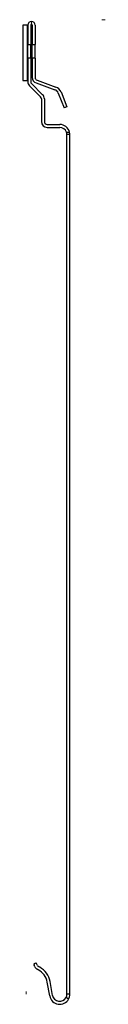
# Model space of a CAD drawing. Header units: inches. Extents: x 7.45 to 8.01, y 2.31 to 9.02.
import ezdxf

# ---------------------------------------------------------------- set-up
doc = ezdxf.new("R2010")
doc.units = ezdxf.units.IN
doc.header["$MEASUREMENT"] = 0
doc.layers.add('FORMAT', color=7, linetype='Continuous')

msp = doc.modelspace()

# ---------------------------------------------------------------- linework, layer by layer
at = {"color": 7, "linetype": 'Continuous', "lineweight": 25}
for p, q in [((7.4533, 8.9835), (7.4533, 8.6063)), ((7.4852, 8.9835), (7.4533, 8.9835)), ((7.4852, 8.6063), (7.4852, 8.9835)), ((7.4871, 8.9835), (7.4871, 8.8517)), ((7.5071, 8.9835), (7.5071, 8.8517)), ((7.5169, 8.9835), (7.5169, 8.8517)), ((7.5369, 8.9835), (7.5369, 8.8517)), ((7.4871, 8.8517), (7.5071, 8.8517)), ((7.4871, 8.7588), (7.4871, 8.8517)), ((7.5071, 8.7588), (7.5071, 8.8517)), ((7.5169, 8.8517), (7.5369, 8.8517)), ((7.5169, 8.7588), (7.5169, 8.8517)), ((7.5369, 8.7588), (7.5369, 8.8517)), ((7.4871, 8.7588), (7.4871, 8.5987)), ((7.5071, 8.7588), (7.4871, 8.7588)), ((7.5071, 8.7588), (7.5071, 8.5987)), ((7.5369, 8.7588), (7.5169, 8.7588)), ((7.5169, 8.7588), (7.5169, 8.627)), ((7.5369, 8.7588), (7.5369, 8.627)), ((7.4533, 8.6063), (7.4852, 8.6063)), ((7.543, 8.5897), (7.6716, 8.5429)), ((7.5499, 8.6085), (7.6784, 8.5617)), ((7.4987, 8.5706), (7.574, 8.4953)), ((7.5128, 8.5848), (7.5881, 8.5095)), ((7.6946, 8.5206), (7.7354, 8.4197)), ((7.7132, 8.5281), (7.7539, 8.4272)), ((7.5797, 8.4814), (7.5797, 8.3264)), ((7.5997, 8.4814), (7.5997, 8.3264)), ((7.7539, 8.4272), (7.7354, 8.4197)), ((7.6194, 8.3067), (7.7041, 8.3067)), ((7.6194, 8.2867), (7.7041, 8.2867)), ((7.7505, 8.2537), (7.7713, 8.2537)), ((7.7733, 8.2375), (7.7533, 8.2375)), ((7.7533, 2.3807), (7.7533, 8.2375)), ((7.7733, 2.3807), (7.7733, 8.2375)), ((7.5343, 2.5678), (7.5294, 2.5773)), ((7.5337, 2.5905), (7.5428, 2.5951)), ((7.5521, 2.5769), (7.5428, 2.5951)), ((7.5584, 2.5469), (7.551, 2.5508)), ((7.5678, 2.5645), (7.5604, 2.5685)), ((7.6359, 2.3687), (7.6193, 2.4631)), ((7.6556, 2.3722), (7.6389, 2.4666)), ((7.7647, 2.3475), (7.7472, 2.3571)), ((7.7733, 2.3807), (7.7533, 2.3807))]:
    msp.add_line(p, q, dxfattribs=at)
for centre, radius, start, end in [((7.512, 8.9835), 0.0249, 0, 180), ((7.512, 8.9835), 0.00492, 0, 180), ((7.5268, 8.5987), 0.0397, 180, 225), ((7.5268, 8.5987), 0.0197, 180, 225), ((7.5566, 8.627), 0.0397, 180, 250), ((7.5566, 8.627), 0.0197, 180, 250), ((7.6581, 8.5059), 0.0394, 22, 70), ((7.6581, 8.5059), 0.0594, 22, 70), ((7.56, 8.4814), 0.0197, 0, 45), ((7.56, 8.4814), 0.0397, 0, 45), ((7.6194, 8.3264), 0.0397, 180, 270), ((7.6194, 8.3264), 0.0197, 180, 270), ((7.7041, 8.2375), 0.0692, 13.58756, 90), ((7.7041, 8.2375), 0.0492, 19.29349, 90), ((7.7041, 8.2375), 0.0492, 0, 19.29349), ((7.7041, 8.2375), 0.0692, 0, 13.58756), ((7.5382, 2.5818), 0.00984, 117, 207), ((7.5696, 2.5858), 0.0397, 207, 242), ((7.5696, 2.5858), 0.0197, 207, 242), ((7.5029, 2.4426), 0.1381, 10, 62), ((7.5029, 2.4426), 0.1181, 10, 62), ((7.7041, 2.3807), 0.0692, 190, 331.27261), ((7.7041, 2.3807), 0.0492, 190, 331.27261), ((7.7041, 2.3807), 0.0492, 331.27261, 0), ((7.7041, 2.3807), 0.0692, 331.27261, 0)]:
    msp.add_arc(centre, radius, start, end, dxfattribs=at)
at = {"layer": 'FORMAT', "color": 250, "lineweight": 18, "true_color": 0x454545}
for p, q in [((7.512, 9.0084), (7.512, 8.9884)), ((7.9905, 9.0206), (8.0136, 9.0206)), ((7.4871, 8.9835), (7.4871, 8.7575)), ((7.4764, 2.3807), (7.4764, 2.3994)), ((7.7733, 2.3807), (7.7733, 2.3994))]:
    msp.add_line(p, q, dxfattribs=at)

doc.saveas('drawing.dxf')
